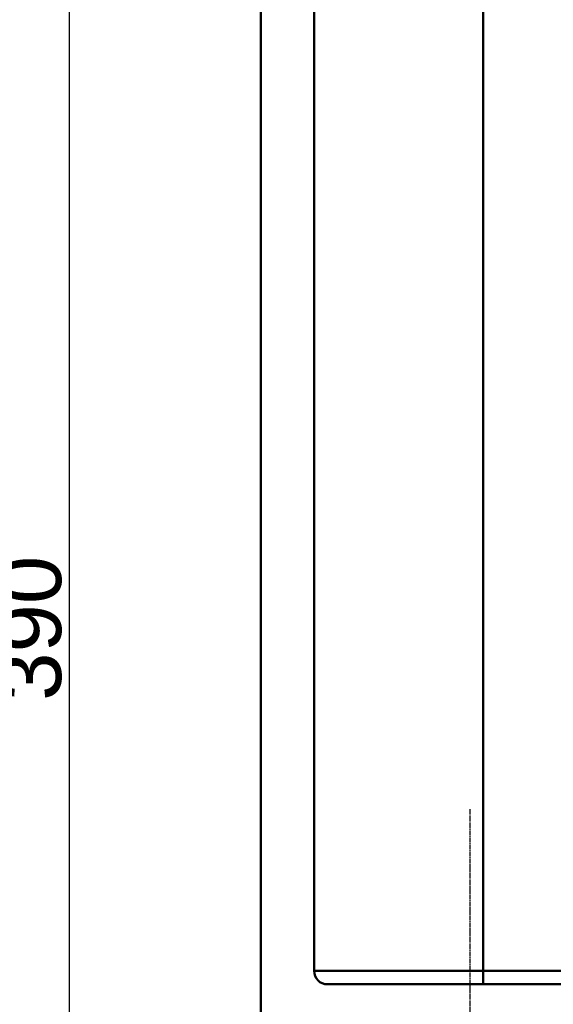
# Model space of a CAD drawing. Header units: millimetres. Extents: x 198383 to 706415, y -768832 to -310514.
# Tile 6 of 40: x 203449 to 204086, y -370258 to -369082. Entities that reach past the tile are written whole.
import ezdxf

# ---------------------------------------------------------------- set-up
doc = ezdxf.new("R2010")
doc.units = ezdxf.units.MM
doc.linetypes.add('CHAIN', pattern=[0.3543, 0.2362, -0.0295, 0.0591, -0.0295])
for name, color, linetype, lineweight in [('Bemaßungen(DIN)', 7, 'Continuous', 25), ('Mittellinie(DIN)', 7, 'Continuous', 25), ('Sichtbare Kanten(DIN)', 7, 'Continuous', 50), ('Sichtbare tangentiale Kanten(DIN)', 7, 'Continuous', 50)]:
    doc.layers.add(name, color=color, linetype=linetype, lineweight=lineweight)
doc.styles.add('DIN - Andere-03', font='arial.ttf')

msp = doc.modelspace()

# ---------------------------------------------------------------- linework, layer by layer
at = {"layer": 'Bemaßungen(DIN)', "color": 4, "linetype": 'Continuous', "lineweight": 25, "transparency": 16777216}
msp.add_line((203508.238, -370701.313), (203508.238, -368683.941), dxfattribs=at)
at = {"layer": 'Mittellinie(DIN)', "linetype": 'CHAIN', "ltscale": 23.990969}
msp.add_line((203986.037, -370024.771), (203986.037, -370954.341), dxfattribs=at)
at = {"layer": 'Sichtbare Kanten(DIN)'}
for p, q in [((203736.52, -368662.705), (203736.52, -370722.549)), ((203800.226, -368731.721), (203800.226, -370218.206)), ((203816.153, -370234.132), (204001.964, -370234.132)), ((204100.178, -370234.132), (204001.964, -370234.132))]:
    msp.add_line(p, q, dxfattribs=at)
at = {"layer": 'Sichtbare Kanten(DIN)', "ltscale": 15}
msp.add_arc((203816.153, -370218.206), 15.927, 180, 270, dxfattribs=at)
at = {"layer": 'Sichtbare tangentiale Kanten(DIN)'}
for p, q in [((204001.964, -370218.206), (204001.964, -368731.721)), ((203800.226, -370218.206), (204001.964, -370218.206)), ((204100.178, -370218.206), (204001.964, -370218.206)), ((204001.964, -370218.206), (204001.964, -370234.132))]:
    msp.add_line(p, q, dxfattribs=at)

# ---------------------------------------------------------------- texts
at = {"layer": 'Bemaßungen(DIN)', "color": 4, "linetype": 'Continuous', "lineweight": 25, "transparency": 16777216, "insert": (203423.798, -369895.584), "char_height": 74.3243, "attachment_point": 1, "rotation": 90, "style": 'DIN - Andere-03'}
msp.add_mtext('\\A1;390', dxfattribs=at)

doc.saveas('drawing.dxf')
